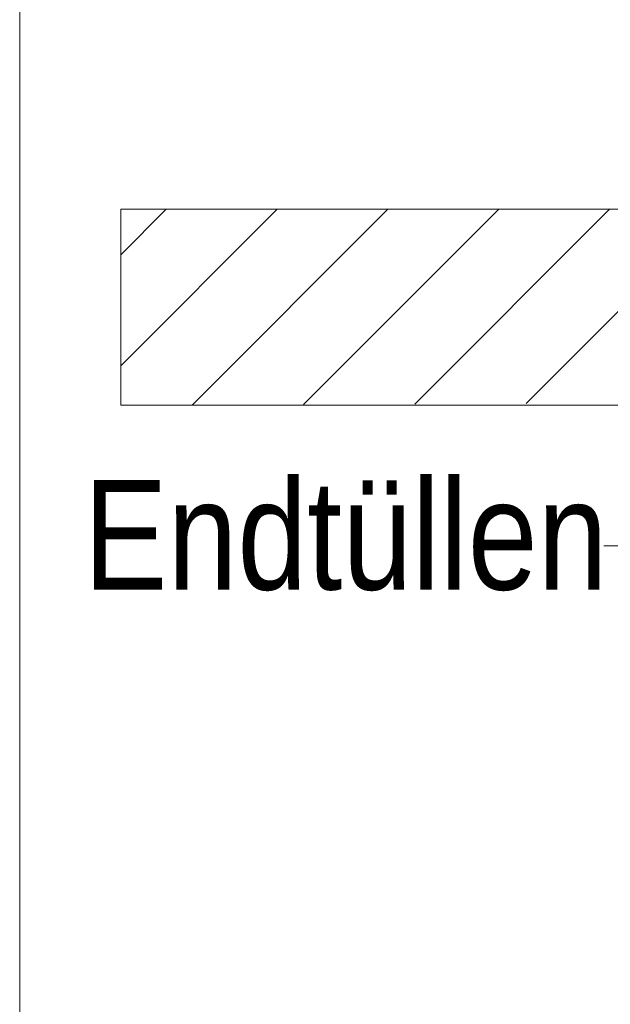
# Model space of a CAD drawing. Extents: x -720 to 300, y 62 to 1162.
# Tile 154 of 256: x 191 to 199, y 720 to 733. Entities that reach past the tile are written whole.
import ezdxf
from ezdxf.lldxf.tags import DXFTag

# ---------------------------------------------------------------- set-up
doc = ezdxf.new("R2010")
doc.units = 0
doc.layers.get('0').update_dxf_attribs({"lineweight": 13})
doc.layers.add('E_Detail_Beschriftung', color=7, linetype='Continuous', lineweight=13, true_color=0x009900)
doc.layers.add('E_Detail_Wandschraffur', color=7, linetype='Continuous', lineweight=5, true_color=0xc0c0c0)
doc.layers.add('E_Detail_Linie_Text_Bem', color=7, linetype='Continuous', lineweight=13)
doc.styles.get("Standard").update_dxf_attribs({"font": 'ARIALN.TTF'})
tags = doc.linetypes.add('fein_strichliert', pattern=[4, 1, -2, 1]).pattern_tags.tags
tags[8:9] = [DXFTag(74, 4), DXFTag(75, 0), DXFTag(340, '0'), DXFTag(46, 0.0), DXFTag(50, 0.0), DXFTag(44, 0.0), DXFTag(45, 0.0)]
tags[6:7] = [DXFTag(74, 4), DXFTag(75, 0), DXFTag(340, '0'), DXFTag(46, 0.0), DXFTag(50, 0.0), DXFTag(44, 0.0), DXFTag(45, 0.0)]
tags[4:5] = [DXFTag(74, 4), DXFTag(75, 0), DXFTag(340, '0'), DXFTag(46, 0.0), DXFTag(50, 0.0), DXFTag(44, 0.0), DXFTag(45, 0.0)]
tags = doc.linetypes.add('fein_strichliert-A06G93Y38I', pattern=[4, 1, -2, 1]).pattern_tags.tags
tags[8:9] = [DXFTag(74, 4), DXFTag(75, 0), DXFTag(340, '0'), DXFTag(46, 0.0), DXFTag(50, 0.0), DXFTag(44, 0.0), DXFTag(45, 0.0)]
tags[6:7] = [DXFTag(74, 4), DXFTag(75, 0), DXFTag(340, '0'), DXFTag(46, 0.0), DXFTag(50, 0.0), DXFTag(44, 0.0), DXFTag(45, 0.0)]
tags[4:5] = [DXFTag(74, 4), DXFTag(75, 0), DXFTag(340, '0'), DXFTag(46, 0.0), DXFTag(50, 0.0), DXFTag(44, 0.0), DXFTag(45, 0.0)]

# ---------------------------------------------------------------- blocks, each defined once
blk = doc.blocks.new('Referenz-A06G93Y68I')
at = {"layer": 'E_Detail_Linie_Text_Bem', "linetype": 'fein_strichliert-A06G93Y38I', "ltscale": 0.65}
blk.add_line((191.134, 747.199), (191.134, 685.882), dxfattribs=at)
at = {"layer": 'E_Detail_Linie_Text_Bem', "linetype": 'Continuous', "ltscale": 0.13}
for p, q in [((192.424, 727.772), (192.424, 730.272)), ((192.424, 730.272), (252.402, 730.272)), ((204.224, 727.772), (192.424, 727.772))]:
    blk.add_line(p, q, dxfattribs=at)
at = {"layer": 'E_Detail_Linie_Text_Bem', "color": 0, "linetype": 'Continuous', "ltscale": 0.13}
blk.add_line((198.849, 725.979), (198.593, 725.979), dxfattribs=at)
at = {"layer": 'E_Detail_Wandschraffur', "linetype": 'ByBlock', "ltscale": 0.13}
for p, q in [((192.424, 728.275), (194.42, 730.272)), ((194.759, 727.782), (197.249, 730.272)), ((197.6, 727.794), (200.077, 730.272))]:
    blk.add_line(p, q, dxfattribs=at)
at = {"layer": 'E_Detail_Wandschraffur', "linetype": 'fein_strichliert', "ltscale": 0.13}
for p, q in [((192.424, 729.689), (193.006, 730.272)), ((193.339, 727.776), (195.835, 730.272)), ((196.179, 727.788), (198.663, 730.272))]:
    blk.add_line(p, q, dxfattribs=at)
at = {"layer": 'E_Detail_Beschriftung', "linetype": 'Continuous', "ltscale": 0.13, "insert": (191.952, 726.82), "char_height": 1.4, "attachment_point": 1}
blk.add_mtext('{\\fArial Narrow;Endtüllen}', dxfattribs=at)

msp = doc.modelspace()

# ---------------------------------------------------------------- block references
at = {"color": 8, "lineweight": 25, "ltscale": 0.25, "true_color": 0x808080}
msp.add_blockref('Referenz-A06G93Y68I', (0, 0), dxfattribs=at)

doc.saveas('drawing.dxf')
